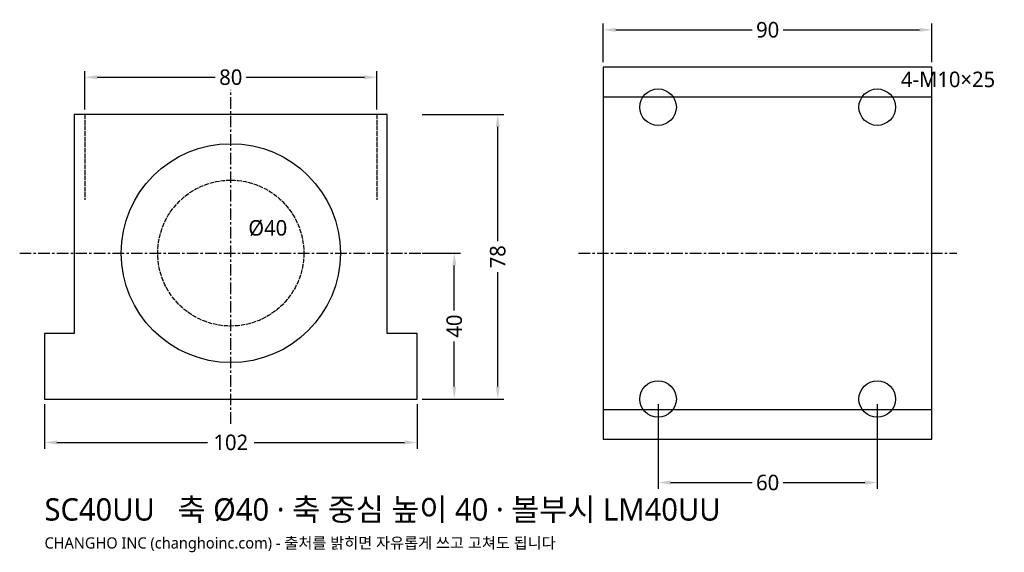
# Model space of a CAD drawing. Header units: millimetres. Extents: x -58 to 212, y -42 to 104.
import ezdxf

# ---------------------------------------------------------------- set-up
doc = ezdxf.new("R2010")
doc.units = ezdxf.units.MM
doc.linetypes.add('CENTER', pattern=[5.08, 3.175, -0.635, 0.635, -0.635])
doc.linetypes.add('DASHED', pattern=[1.524, 1.27, -0.254])
for name, color, linetype in [('문자', 7, 'CONTINUOUS'), ('숨은선', 3, 'DASHED'), ('외형선', 7, 'CONTINUOUS'), ('중심선', 1, 'CENTER'), ('치수', 4, 'CONTINUOUS')]:
    doc.layers.add(name, color=color, linetype=linetype)
doc.styles.add('CH_KOR', font='malgun.ttf')
doc.dimstyles.new('CH_DIM', dxfattribs={"dimtxt": 2.5, "dimasz": 2, "dimexe": 1, "dimexo": 0.8, "dimgap": 0.8, "dimtad": 1, "dimdec": 1, "dimdsep": 46, "dimtxsty": 'CH_KOR', "dimcen": 2.5, "dimclrd": 4, "dimclre": 4, "dimclrt": 4, "dimazin": 3, "dimtfac": 1, "dimtmove": 0, "dimatfit": 3})

# ---------------------------------------------------------------- blocks, each defined once
blk = doc.blocks.new('_CLOSEDFILLED')
at = {"color": 0, "linetype": 'BYBLOCK'}
blk.add_solid([(-1, 0.164), (0, 0), (-1, -0.164)], dxfattribs=at)
blk = doc.blocks.new('*D1')
at = {"color": 4}
for p, q in [((-51, -1.36), (-51, -13.6)), ((51, -1.36), (51, -13.6)), ((-47.6, -11.9), (-6.375, -11.9)), ((6.375, -11.9), (47.6, -11.9))]:
    blk.add_line(p, q, dxfattribs=at)
at = {"layer": 'Defpoints'}
for p in [(-51, 0), (51, 0), (-51, -11.9)]:
    blk.add_point(p, dxfattribs=at)
at = {"layer": '치수', "color": 4, "xscale": 3.4, "yscale": 3.4, "rotation": 180}
blk.add_blockref('_CLOSEDFILLED', (-51, -11.9), dxfattribs=at)
at = {"layer": '치수', "color": 4, "xscale": 3.4, "yscale": 3.4}
blk.add_blockref('_CLOSEDFILLED', (51, -11.9), dxfattribs=at)
at = {"layer": '치수', "color": 4, "insert": (0, -11.9), "char_height": 4.25, "attachment_point": 5, "style": 'CH_KOR'}
blk.add_mtext('102', dxfattribs=at)
blk = doc.blocks.new('*D2')
at = {"color": 4}
for p, q in [((-40, 79.36), (-40, 89.9)), ((40, 79.36), (40, 89.9)), ((-36.6, 88.2), (-4.25, 88.2)), ((4.25, 88.2), (36.6, 88.2))]:
    blk.add_line(p, q, dxfattribs=at)
at = {"layer": 'Defpoints'}
for p in [(-40, 88.2), (-40, 78), (40, 78)]:
    blk.add_point(p, dxfattribs=at)
at = {"layer": '치수', "color": 4, "xscale": 3.4, "yscale": 3.4, "rotation": 180}
blk.add_blockref('_CLOSEDFILLED', (-40, 88.2), dxfattribs=at)
at = {"layer": '치수', "color": 4, "xscale": 3.4, "yscale": 3.4}
blk.add_blockref('_CLOSEDFILLED', (40, 88.2), dxfattribs=at)
at = {"layer": '치수', "color": 4, "insert": (0, 88.2), "char_height": 4.25, "attachment_point": 5, "style": 'CH_KOR'}
blk.add_mtext('80', dxfattribs=at)
blk = doc.blocks.new('*D3')
at = {"color": 4}
for p, q in [((52.36, 78), (74.8, 78)), ((73.1, 43.25), (73.1, 74.6)), ((73.1, 3.4), (73.1, 34.75)), ((52.36, 0), (74.8, 0))]:
    blk.add_line(p, q, dxfattribs=at)
at = {"layer": 'Defpoints'}
for p in [(51, 78), (51, 0), (73.1, 0)]:
    blk.add_point(p, dxfattribs=at)
at = {"layer": '치수', "color": 4, "xscale": 3.4, "yscale": 3.4}
for p, rotation in [((73.1, 78), 90), ((73.1, 0), 270)]:
    blk.add_blockref('_CLOSEDFILLED', p, dxfattribs=dict(at, rotation=rotation))
at = {"layer": '치수', "color": 4, "insert": (73.1, 39), "char_height": 4.25, "attachment_point": 5, "rotation": 90, "style": 'CH_KOR'}
blk.add_mtext('78', dxfattribs=at)
blk = doc.blocks.new('*D4')
at = {"color": 4}
for p, q in [((52.36, 40), (62.9, 40)), ((61.2, 24.25), (61.2, 36.6)), ((61.2, 3.4), (61.2, 15.75)), ((52.36, 0), (62.9, 0))]:
    blk.add_line(p, q, dxfattribs=at)
at = {"layer": 'Defpoints'}
for p in [(51, 40), (51, 0), (61.2, 0)]:
    blk.add_point(p, dxfattribs=at)
at = {"layer": '치수', "color": 4, "xscale": 3.4, "yscale": 3.4}
for p, rotation in [((61.2, 40), 90), ((61.2, 0), 270)]:
    blk.add_blockref('_CLOSEDFILLED', p, dxfattribs=dict(at, rotation=rotation))
at = {"layer": '치수', "color": 4, "insert": (61.2, 20), "char_height": 4.25, "attachment_point": 5, "rotation": 90, "style": 'CH_KOR'}
blk.add_mtext('40', dxfattribs=at)
blk = doc.blocks.new('*D5')
at = {"color": 4}
for p, q in [((102, 92.36), (102, 102.9)), ((192, 92.36), (192, 102.9)), ((105.4, 101.2), (142.75, 101.2)), ((151.25, 101.2), (188.6, 101.2))]:
    blk.add_line(p, q, dxfattribs=at)
at = {"layer": 'Defpoints'}
for p in [(102, 101.2), (102, 91), (192, 91)]:
    blk.add_point(p, dxfattribs=at)
at = {"layer": '치수', "color": 4, "xscale": 3.4, "yscale": 3.4, "rotation": 180}
blk.add_blockref('_CLOSEDFILLED', (102, 101.2), dxfattribs=at)
at = {"layer": '치수', "color": 4, "xscale": 3.4, "yscale": 3.4}
blk.add_blockref('_CLOSEDFILLED', (192, 101.2), dxfattribs=at)
at = {"layer": '치수', "color": 4, "insert": (147, 101.2), "char_height": 4.25, "attachment_point": 5, "style": 'CH_KOR'}
blk.add_mtext('90', dxfattribs=at)
blk = doc.blocks.new('*D6')
at = {"color": 4}
for p, q in [((117, -1.36), (117, -24.6)), ((177, -1.36), (177, -24.6)), ((120.4, -22.9), (142.75, -22.9)), ((151.25, -22.9), (173.6, -22.9))]:
    blk.add_line(p, q, dxfattribs=at)
at = {"layer": 'Defpoints'}
for p in [(117, 0), (177, 0), (117, -22.9)]:
    blk.add_point(p, dxfattribs=at)
at = {"layer": '치수', "color": 4, "xscale": 3.4, "yscale": 3.4, "rotation": 180}
blk.add_blockref('_CLOSEDFILLED', (117, -22.9), dxfattribs=at)
at = {"layer": '치수', "color": 4, "xscale": 3.4, "yscale": 3.4}
blk.add_blockref('_CLOSEDFILLED', (177, -22.9), dxfattribs=at)
at = {"layer": '치수', "color": 4, "insert": (147, -22.9), "char_height": 4.25, "attachment_point": 5, "style": 'CH_KOR'}
blk.add_mtext('60', dxfattribs=at)

msp = doc.modelspace()

# ---------------------------------------------------------------- linework, layer by layer
at = {"layer": '숨은선'}
for p, q in [((-40, 78), (-40, 54.6)), ((40, 78), (40, 54.6))]:
    msp.add_line(p, q, dxfattribs=at)
msp.add_circle((0, 40), 20, dxfattribs=at)
at = {"layer": '외형선'}
for p, q in [((102, 82.84), (192, 82.84)), ((102, -2.84), (192, -2.84))]:
    msp.add_line(p, q, dxfattribs=at)
for points in [[(102, -11), (192, -11), (192, 91), (102, 91)], [(-51, 0), (51, 0), (51, 18), (42.84, 18), (42.84, 78), (-42.84, 78), (-42.84, 18), (-51, 18)]]:
    msp.add_lwpolyline(points, close=True, dxfattribs=at)
for centre, radius in [((117, 80), 5), ((177, 80), 5), ((0, 40), 30), ((117, 0), 5), ((177, 0), 5)]:
    msp.add_circle(centre, radius, dxfattribs=at)
at = {"layer": '중심선'}
for p, q in [((0, -6.8), (0, 84.8)), ((-57.8, 40), (57.8, 40)), ((95.2, 40), (198.8, 40))]:
    msp.add_line(p, q, dxfattribs=at)

# ---------------------------------------------------------------- texts
at = {"layer": '문자', "style": 'CH_KOR'}
for s, height, p in [('4-M10×25', 4.25, (183.5, 85.5)), ('Ø40', 4.25, (4.8, 44.8)), ('SC40UU   축 Ø40 · 축 중심 높이 40 · 볼부시 LM40UU', 6.12, (-51, -33.32)), ('CHANGHO INC (changhoinc.com) - 출처를 밝히면 자유롭게 쓰고 고쳐도 됩니다', 3.06, (-51, -40.97))]:
    msp.add_text(s, height=height, dxfattribs=at).set_placement(p)

# ---------------------------------------------------------------- dimensions: what is measured, and where the dimension line sits
at = {"layer": '치수'}
for base, p1, p2, picture, middle in [((102, 101.2), (102, 91), (192, 91), '*D5', (147, 101.2)), ((-40, 88.2), (-40, 78), (40, 78), '*D2', (0, 88.2)), ((-51, -11.9), (-51, 0), (51, 0), '*D1', (0, -11.9)), ((117, -22.9), (117, 0), (177, 0), '*D6', (147, -22.9))]:
    dim = msp.add_linear_dim(base=base, p1=p1, p2=p2, dimstyle='CH_DIM', override={"dimscale": 1.7}, dxfattribs=at)
    dim.commit()
    dim.dimension.update_dxf_attribs({"geometry": picture, "text_midpoint": middle})
dim = msp.add_linear_dim(base=(73.1, 0), p1=(51, 0), p2=(51, 78), angle=90, text='78', dimstyle='CH_DIM', override={"dimscale": 1.7}, dxfattribs=at)
dim.commit()
dim.dimension.update_dxf_attribs({"geometry": '*D3', "text_midpoint": (73.1, 39)})
dim = msp.add_linear_dim(base=(61.2, 0), p1=(51, 0), p2=(51, 40), angle=90, dimstyle='CH_DIM', override={"dimscale": 1.7}, dxfattribs=at)
dim.commit()
dim.dimension.update_dxf_attribs({"geometry": '*D4', "text_midpoint": (61.2, 20)})

doc.saveas('drawing.dxf')
